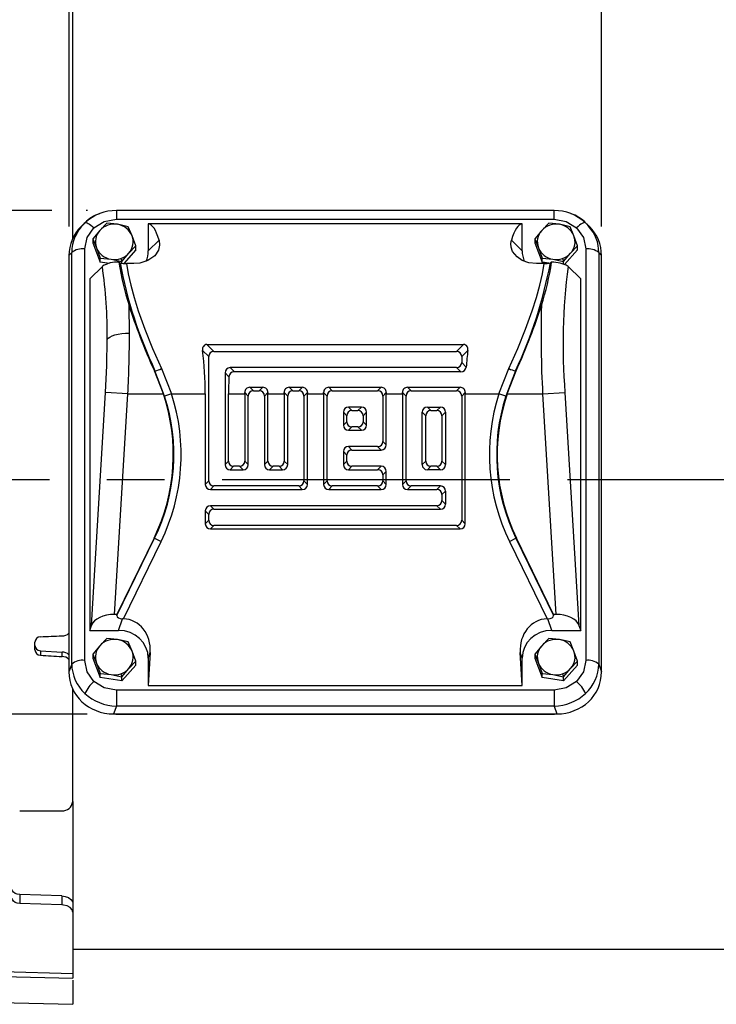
# Model space of a CAD drawing. Header units: inches. Extents: x 0 to 66, y 0 to 51.
# Tile 4 of 22: x 16.7 to 24, y 12.6 to 22.9. Entities that reach past the tile are written whole.
import ezdxf

# ---------------------------------------------------------------- set-up
doc = ezdxf.new("R2010")
doc.units = ezdxf.units.IN
doc.header["$LTSCALE"] = 6
doc.header["$MEASUREMENT"] = 0
doc.linetypes.add('CENTERX2', pattern=[0.8, 0.5, -0.1, 0.1, -0.1])
doc.layers.add('CENTER', color=40, linetype='CENTERX2')
doc.layers.add('DIMENSIONS', color=140, linetype='Continuous', lineweight=25)
doc.styles.add('SLDTEXTSTYLE0', font='TXT', dxfattribs={"width": 0.7})
doc.dimstyles.new('SLDDIMSTYLE0', dxfattribs={"dimtxt": 0.416667, "dimasz": 0.78, "dimexe": 0, "dimexo": 0.0625, "dimgap": 0.104167, "dimtad": 0, "dimtih": 1, "dimtoh": 1, "dimrnd": 1e-09, "dimzin": 12, "dimdsep": 46, "dimtxsty": 'SLDTEXTSTYLE0', "dimsah": 1, "dimcen": 0.09, "dimadec": 0, "dimazin": 3, "dimtfac": 1, "dimtofl": 0, "dimtmove": 0, "dimatfit": 3, "dimfxl": 0, "dimfrac": 2, "dimtolj": 1, "dimtzin": 12, "dimarcsym": 0})

# ---------------------------------------------------------------- blocks, each defined once
blk = doc.blocks.new('_D_1')
at = {"layer": 'DIMENSIONS'}
for p, q in [((4.593, 20.722), (4.593, 28.223)), ((32.907, 19.002), (32.907, 28.223)), ((4.593, 27.473), (17.393, 27.473)), ((17.957, 27.472), (17.817, 27.472)), ((17.817, 27.472), (17.817, 26.809)), ((19.543, 27.472), (19.682, 27.472)), ((19.682, 27.472), (19.682, 26.809)), ((32.907, 27.473), (20.107, 27.473)), ((17.817, 26.809), (17.957, 26.809)), ((19.682, 26.809), (19.543, 26.809))]:
    blk.add_line(p, q, dxfattribs=at)
for points in [[(4.593, 27.473), (5.373, 27.353), (5.373, 27.593)], [(32.907, 27.473), (32.127, 27.593), (32.127, 27.353)]]:
    blk.add_solid(points, dxfattribs=at)
at = {"layer": 'DIMENSIONS', "char_height": 0.4167, "attachment_point": 1, "style": 'SLDTEXTSTYLE0'}
for s, insert in [('28.31', (17.957, 28.103)), ('719.2', (17.957, 27.347))]:
    blk.add_mtext(s, dxfattribs=dict(at, insert=insert))
blk = doc.blocks.new('_D_3')
at = {"layer": 'DIMENSIONS'}
for p, q in [((17.238, 20.711), (17.238, 24.531)), ((22.789, 20.711), (22.789, 24.531)), ((17.238, 23.781), (18.656, 23.781)), ((19.221, 23.78), (19.081, 23.78)), ((19.081, 23.78), (19.081, 23.118)), ((20.806, 23.78), (20.946, 23.78)), ((20.946, 23.78), (20.946, 23.118)), ((22.789, 23.781), (21.37, 23.781)), ((19.081, 23.118), (19.221, 23.118)), ((20.946, 23.118), (20.806, 23.118))]:
    blk.add_line(p, q, dxfattribs=at)
for points in [[(17.238, 23.781), (18.018, 23.661), (18.018, 23.901)], [(22.789, 23.781), (22.009, 23.901), (22.009, 23.661)]]:
    blk.add_solid(points, dxfattribs=at)
at = {"layer": 'DIMENSIONS', "char_height": 0.4167, "attachment_point": 1, "style": 'SLDTEXTSTYLE0'}
for s, insert in [('5.55', (19.394, 24.411)), ('141.0', (19.221, 23.655))]:
    blk.add_mtext(s, dxfattribs=dict(at, insert=insert))
blk = doc.blocks.new('_D_5')
at = {"layer": 'DIMENSIONS'}
for p, q in [((4.413, 20.879), (2.367, 20.879)), ((3.117, 20.879), (3.117, 19.011)), ((17.058, 20.879), (4.773, 20.879)), ((17.431, 20.879), (17.418, 20.879)), ((2.325, 18.253), (2.185, 18.253)), ((2.185, 18.253), (2.185, 17.59)), ((3.91, 18.253), (4.05, 18.253)), ((4.05, 18.253), (4.05, 17.59)), ((2.185, 17.59), (2.325, 17.59)), ((4.05, 17.59), (3.91, 17.59)), ((3.117, 15.629), (3.117, 17.497)), ((17.426, 15.629), (2.367, 15.629))]:
    blk.add_line(p, q, dxfattribs=at)
for points in [[(3.117, 20.879), (2.997, 20.099), (3.237, 20.099)], [(3.117, 15.629), (3.237, 16.409), (2.997, 16.409)]]:
    blk.add_solid(points, dxfattribs=at)
at = {"layer": 'DIMENSIONS', "char_height": 0.4167, "attachment_point": 1, "style": 'SLDTEXTSTYLE0'}
for s, insert in [('5.25', (2.498, 18.883)), ('133.4', (2.325, 18.127))]:
    blk.add_mtext(s, dxfattribs=dict(at, insert=insert))

msp = doc.modelspace()

# ---------------------------------------------------------------- linework, layer by layer
for p, q in [((17.2771, 20.5887), (17.2771, 23.5414)), ((22.2951, 20.8788), (17.7315, 20.8788)), ((17.7315, 20.8788), (17.7315, 20.7882)), ((22.2951, 20.7882), (22.2951, 20.8788)), ((17.3934, 20.7415), (17.3632, 20.7113)), ((17.4083, 20.7536), (17.3691, 20.7151)), ((17.3943, 20.7408), (17.4033, 20.7511)), ((17.6324, 20.7471), (17.5593, 20.6713)), ((17.7443, 20.7346), (17.6324, 20.7471)), ((17.7315, 20.7882), (22.2951, 20.7882)), ((17.8562, 20.71), (17.7443, 20.7346)), ((21.9621, 20.739), (18.0645, 20.739)), ((18.0645, 20.739), (18.0645, 20.457)), ((21.9621, 20.457), (21.9621, 20.739)), ((22.2387, 20.7471), (22.1656, 20.6713)), ((22.3506, 20.7346), (22.2387, 20.7471)), ((22.4625, 20.71), (22.3506, 20.7346)), ((22.6575, 20.7151), (22.6183, 20.7536)), ((22.6323, 20.7408), (22.6548, 20.715)), ((22.6634, 20.7113), (22.6332, 20.7415)), ((17.5593, 20.6713), (17.4863, 20.5835)), ((17.8951, 20.6157), (17.8562, 20.71)), ((22.1656, 20.6713), (22.0926, 20.5835)), ((22.5014, 20.6157), (22.4625, 20.71)), ((17.4863, 20.5835), (17.4863, 20.5424)), ((17.4863, 20.5835), (17.5252, 20.4891)), ((17.4863, 20.5424), (17.564, 20.3416)), ((17.934, 20.5093), (17.8951, 20.6157)), ((18.0645, 20.457), (18.1763, 20.5688)), ((21.9621, 20.457), (21.8503, 20.5688)), ((22.0926, 20.5835), (22.0926, 20.5424)), ((22.0926, 20.5835), (22.1315, 20.4891)), ((22.0926, 20.5424), (22.1703, 20.3416)), ((22.5403, 20.5093), (22.5014, 20.6157)), ((17.2662, 20.4395), (17.2377, 20.411)), ((17.2662, 16.1511), (17.2662, 20.4395)), ((17.4019, 16.1901), (17.4019, 20.4785)), ((17.5252, 20.4891), (17.564, 20.3828)), ((17.7879, 20.3457), (17.8609, 20.4335)), ((17.934, 20.4682), (17.8079, 20.327)), ((17.8609, 20.4335), (17.934, 20.5093)), ((17.934, 20.4682), (17.934, 20.5093)), ((22.1315, 20.4891), (22.1703, 20.3828)), ((22.3942, 20.3457), (22.4672, 20.4335)), ((22.5403, 20.4682), (22.4049, 20.3165)), ((22.4672, 20.4335), (22.5403, 20.5093)), ((22.5403, 20.4682), (22.5403, 20.5093)), ((22.6247, 20.4785), (22.6247, 16.1901)), ((22.7604, 20.4395), (22.7604, 16.1511)), ((22.7604, 20.4395), (22.7889, 20.411)), ((17.2377, 20.411), (17.2377, 16.069)), ((17.564, 20.3416), (17.564, 20.3828)), ((17.564, 20.3828), (17.676, 20.3702)), ((17.6585, 20.326), (17.564, 20.3416)), ((17.676, 20.3702), (17.7879, 20.3457)), ((17.7703, 20.3347), (17.7577, 20.3404)), ((17.7775, 20.3786), (17.7879, 20.3457)), ((17.7879, 20.3297), (17.7879, 20.3457)), ((17.9144, 20.3256), (17.8362, 20.3256)), ((22.1904, 20.3256), (22.1122, 20.3256)), ((22.1703, 20.3828), (22.2823, 20.3702)), ((22.1703, 20.3416), (22.1703, 20.3828)), ((22.2406, 20.33), (22.1703, 20.3416)), ((22.2688, 20.3404), (22.2563, 20.3347)), ((22.2823, 20.3702), (22.3942, 20.3457)), ((22.3838, 20.3786), (22.3942, 20.3457)), ((22.3942, 20.3192), (22.3942, 20.3457)), ((22.7889, 16.069), (22.7889, 20.411)), ((17.5855, 20.2968), (17.4542, 20.1656)), ((22.5723, 20.1656), (22.4411, 20.2968)), ((17.4542, 20.1656), (17.4542, 16.503)), ((22.5723, 16.503), (22.5723, 20.1656)), ((17.8684, 19.6003), (17.8642, 19.8874)), ((18.631, 19.4207), (18.6953, 19.3565)), ((18.6764, 19.4824), (18.7488, 19.41)), ((18.6764, 19.4824), (21.3502, 19.4824)), ((18.7488, 19.41), (21.2778, 19.41)), ((21.3502, 19.4824), (21.2778, 19.41)), ((21.3955, 19.4207), (21.3313, 19.3565)), ((18.6953, 18.0611), (18.6953, 19.3565)), ((21.3313, 19.3565), (21.3313, 19.2946)), ((21.3784, 19.2475), (21.3313, 19.2946)), ((18.1282, 19.206), (18.1343, 19.209)), ((18.2216, 18.9675), (18.1282, 19.206)), ((18.235, 18.9442), (18.1343, 19.209)), ((18.2027, 19.2306), (18.3074, 18.9675)), ((21.2778, 19.2411), (18.9177, 19.2411)), ((18.9177, 19.2411), (18.9614, 19.1974)), ((21.3215, 19.1974), (18.9614, 19.1974)), ((21.3215, 19.1974), (21.2778, 19.2411)), ((21.7192, 18.9675), (21.8239, 19.2306)), ((21.8923, 19.209), (21.7916, 18.9442)), ((21.805, 18.9675), (21.8984, 19.206)), ((21.8923, 19.209), (21.8984, 19.206)), ((18.8641, 19.1876), (18.8641, 18.2299)), ((18.9051, 19.1467), (18.8641, 19.1876)), ((19.1226, 19.0361), (19.16, 18.9988)), ((19.1226, 19.0361), (19.2591, 19.0361)), ((19.16, 18.9988), (19.2218, 18.9988)), ((19.2591, 19.0361), (19.2218, 18.9988)), ((19.5338, 19.0361), (19.5712, 18.9988)), ((19.5338, 19.0361), (19.6703, 19.0361)), ((19.5712, 18.9988), (19.633, 18.9988)), ((19.6703, 19.0361), (19.633, 18.9988)), ((19.945, 19.0361), (19.9824, 18.9988)), ((19.945, 19.0361), (20.4927, 19.0361)), ((19.9824, 18.9988), (20.4554, 18.9988)), ((20.4927, 19.0361), (20.4554, 18.9988)), ((20.7674, 19.0361), (20.8048, 18.9988)), ((20.7674, 19.0361), (21.3151, 19.0361)), ((20.8048, 18.9988), (21.2778, 18.9988)), ((21.3151, 19.0361), (21.2778, 18.9988)), ((17.4722, 16.5548), (17.6186, 18.9815)), ((17.8512, 18.9675), (17.6186, 18.9815)), ((17.7126, 16.6689), (17.8512, 18.9675)), ((17.8512, 18.9675), (18.2216, 18.9675)), ((18.3074, 18.9675), (18.235, 18.9442)), ((18.3074, 18.9675), (18.6585, 18.9675)), ((18.6585, 18.9675), (18.6585, 18.0243)), ((18.9009, 18.2667), (18.9009, 18.9675)), ((18.9009, 18.9675), (19.0697, 18.9675)), ((19.0697, 18.982), (19.1064, 18.9453)), ((19.0697, 18.9675), (19.0697, 18.2667)), ((19.1064, 18.2299), (19.1064, 18.9453)), ((19.2753, 18.9453), (19.3121, 18.982)), ((19.2753, 18.9453), (19.2753, 18.2299)), ((19.312, 18.2667), (19.312, 18.9675)), ((19.312, 18.9675), (19.4809, 18.9675)), ((19.4809, 18.982), (19.5176, 18.9453)), ((19.4809, 18.9675), (19.4809, 18.2667)), ((19.5176, 18.2299), (19.5176, 18.9453)), ((19.6865, 18.9453), (19.7233, 18.982)), ((19.6865, 18.9453), (19.6865, 18.0611)), ((19.7232, 18.0243), (19.7232, 18.9675)), ((19.7232, 18.9675), (19.8921, 18.9675)), ((19.8921, 18.982), (19.9288, 18.9453)), ((19.8921, 18.9675), (19.8921, 18.0243)), ((19.9288, 18.0611), (19.9288, 18.9453)), ((20.5089, 18.9453), (20.5457, 18.982)), ((20.5089, 18.9453), (20.5089, 18.4723)), ((20.5456, 18.4355), (20.5456, 18.9675)), ((20.5456, 18.9675), (20.7145, 18.9675)), ((20.7145, 18.982), (20.7512, 18.9453)), ((20.7145, 18.9675), (20.7145, 18.0243)), ((20.7512, 18.0611), (20.7512, 18.9453)), ((21.3313, 18.9453), (21.3681, 18.982)), ((21.3313, 18.9453), (21.3313, 17.6499)), ((21.368, 17.6131), (21.368, 18.9675)), ((21.368, 18.9675), (21.7192, 18.9675)), ((21.7916, 18.9442), (21.7192, 18.9675)), ((21.805, 18.9675), (22.1754, 18.9675)), ((22.1754, 18.9675), (22.408, 18.9815)), ((22.1754, 18.9675), (22.314, 16.6689)), ((22.408, 18.9815), (22.5543, 16.5548)), ((20.2865, 18.8299), (20.1513, 18.8299)), ((20.1513, 18.8299), (20.188, 18.7932)), ((20.188, 18.7932), (20.2498, 18.7932)), ((20.2498, 18.7932), (20.2865, 18.8299)), ((20.9736, 18.8299), (21.1089, 18.8299)), ((20.9736, 18.8299), (21.0104, 18.7932)), ((21.0104, 18.7932), (21.0722, 18.7932)), ((21.0722, 18.7932), (21.1089, 18.8299)), ((20.0977, 18.7764), (20.0977, 18.6411)), ((20.1344, 18.7397), (20.0977, 18.7764)), ((20.0977, 18.6411), (20.1344, 18.6778)), ((20.1344, 18.6778), (20.1344, 18.7397)), ((20.34, 18.7764), (20.3033, 18.7397)), ((20.3033, 18.7397), (20.3033, 18.6778)), ((20.3033, 18.6778), (20.34, 18.6411)), ((20.34, 18.6411), (20.34, 18.7764)), ((20.9201, 18.2299), (20.9201, 18.7764)), ((20.9568, 18.7397), (20.9201, 18.7764)), ((20.9568, 18.2667), (20.9568, 18.7397)), ((21.1624, 18.7764), (21.1257, 18.7397)), ((21.1257, 18.7397), (21.1257, 18.2667)), ((21.1624, 18.7764), (21.1624, 18.2299)), ((20.188, 18.6243), (20.1513, 18.5876)), ((20.1513, 18.5876), (20.2865, 18.5876)), ((20.2498, 18.6243), (20.188, 18.6243)), ((20.2865, 18.5876), (20.2498, 18.6243)), ((20.5089, 18.4723), (20.5456, 18.4355)), ((20.4554, 18.4187), (20.1513, 18.4187)), ((20.1513, 18.4187), (20.188, 18.382)), ((20.188, 18.382), (20.4921, 18.382)), ((20.4554, 18.4187), (20.4921, 18.382)), ((18.8641, 18.2299), (18.9009, 18.2667)), ((19.0697, 18.2667), (19.1064, 18.2299)), ((19.2753, 18.2299), (19.312, 18.2667)), ((19.4809, 18.2667), (19.5176, 18.2299)), ((20.0977, 18.3652), (20.0977, 18.2299)), ((20.1344, 18.3285), (20.0977, 18.3652)), ((20.0977, 18.2299), (20.1344, 18.2667)), ((20.1344, 18.2667), (20.1344, 18.3285)), ((20.9201, 18.2299), (20.9568, 18.2667)), ((21.1257, 18.2667), (21.1624, 18.2299)), ((18.9544, 18.2131), (18.9177, 18.1764)), ((18.9177, 18.1764), (19.0529, 18.1764)), ((19.0162, 18.2131), (18.9544, 18.2131)), ((19.0529, 18.1764), (19.0162, 18.2131)), ((19.3656, 18.2131), (19.3289, 18.1764)), ((19.3289, 18.1764), (19.4641, 18.1764)), ((19.4274, 18.2131), (19.3656, 18.2131)), ((19.4641, 18.1764), (19.4274, 18.2131)), ((20.188, 18.2131), (20.1513, 18.1764)), ((20.1513, 18.1764), (20.4554, 18.1764)), ((20.4921, 18.2131), (20.188, 18.2131)), ((20.4554, 18.1764), (20.4921, 18.2131)), ((21.0104, 18.2131), (20.9736, 18.1764)), ((21.1089, 18.1764), (20.9736, 18.1764)), ((21.0722, 18.2131), (21.0104, 18.2131)), ((21.1089, 18.1764), (21.0722, 18.2131)), ((20.5089, 18.1229), (20.5456, 18.1596)), ((20.5089, 18.1229), (20.5089, 18.0611)), ((20.5456, 18.0243), (20.5456, 18.1596)), ((22.7889, 18.0734), (27.907, 18.0734)), ((18.6585, 18.0243), (18.6953, 18.0611)), ((18.7488, 18.0075), (18.7121, 17.9708)), ((18.7121, 17.9708), (19.6697, 17.9708)), ((19.633, 18.0075), (18.7488, 18.0075)), ((19.633, 18.0075), (19.6697, 17.9708)), ((19.6865, 18.0611), (19.7232, 18.0243)), ((19.9288, 18.0611), (19.8921, 18.0243)), ((19.9824, 18.0075), (19.9457, 17.9708)), ((19.9457, 17.9708), (20.4921, 17.9708)), ((20.4554, 18.0075), (19.9824, 18.0075)), ((20.4554, 18.0075), (20.4921, 17.9708)), ((20.5089, 18.0611), (20.5456, 18.0243)), ((20.7512, 18.0611), (20.7145, 18.0243)), ((20.8048, 18.0075), (20.768, 17.9708)), ((20.768, 17.9708), (21.0722, 17.9708)), ((21.1089, 18.0075), (20.8048, 18.0075)), ((21.0722, 17.9708), (21.1089, 18.0075)), ((21.1624, 17.954), (21.1257, 17.9173)), ((21.1257, 17.9173), (21.1257, 17.8555)), ((21.1624, 17.954), (21.1624, 17.8187)), ((18.7488, 17.7652), (18.7121, 17.8019)), ((21.0722, 17.8019), (18.7121, 17.8019)), ((18.7488, 17.7652), (21.1089, 17.7652)), ((21.1089, 17.7652), (21.0722, 17.8019)), ((21.1257, 17.8555), (21.1624, 17.8187)), ((18.6953, 17.7117), (18.6585, 17.7484)), ((18.6585, 17.7484), (18.6585, 17.6131)), ((18.6953, 17.6499), (18.6953, 17.7117)), ((18.6953, 17.6499), (18.6585, 17.6131)), ((18.7488, 17.5963), (18.7121, 17.5596)), ((18.7121, 17.5596), (21.3145, 17.5596)), ((21.2778, 17.5963), (18.7488, 17.5963)), ((21.2778, 17.5963), (21.3145, 17.5596)), ((21.3313, 17.6499), (21.368, 17.6131)), ((18.1245, 17.4644), (17.7365, 16.6689)), ((17.7368, 16.6572), (18.1294, 17.462)), ((18.1294, 17.462), (18.1245, 17.4644)), ((18.1294, 17.462), (18.1977, 17.4287)), ((21.8288, 17.4287), (21.8972, 17.462)), ((21.8972, 17.462), (21.9021, 17.4644)), ((21.8972, 17.462), (22.2897, 16.6572)), ((22.2901, 16.6689), (21.9021, 17.4644)), ((17.805, 16.6233), (18.1977, 17.4287)), ((21.8288, 17.4287), (22.2216, 16.6233)), ((17.7365, 16.6689), (17.7126, 16.6689)), ((17.7365, 16.6689), (17.7368, 16.6572)), ((22.2897, 16.6572), (22.2901, 16.6689)), ((22.314, 16.6689), (22.2901, 16.6689)), ((17.4542, 16.503), (17.4722, 16.5548)), ((17.7543, 16.503), (17.7962, 16.6237)), ((17.805, 16.6233), (17.7962, 16.6237)), ((22.2216, 16.6233), (22.2304, 16.6237)), ((22.2723, 16.503), (22.2304, 16.6237)), ((22.5543, 16.5548), (22.5723, 16.503)), ((17.4542, 16.503), (17.7543, 16.503)), ((22.2723, 16.503), (22.5723, 16.503)), ((16.8834, 16.2996), (16.8834, 16.3802)), ((17.5593, 16.3428), (17.4863, 16.255)), ((17.6324, 16.4186), (17.5593, 16.3428)), ((17.7443, 16.4061), (17.6324, 16.4186)), ((17.8562, 16.3815), (17.7443, 16.4061)), ((17.8951, 16.2872), (17.8562, 16.3815)), ((22.1656, 16.3428), (22.0926, 16.255)), ((22.2387, 16.4186), (22.1656, 16.3428)), ((22.3506, 16.4061), (22.2387, 16.4186)), ((22.4625, 16.3815), (22.3506, 16.4061)), ((22.5014, 16.2872), (22.4625, 16.3815)), ((16.9393, 16.2901), (16.9393, 16.2433)), ((16.9393, 16.2901), (17.1651, 16.2772)), ((17.1651, 16.2303), (17.1651, 16.2772)), ((17.4863, 16.255), (17.4863, 16.2138)), ((17.4863, 16.255), (17.5252, 16.1606)), ((17.934, 16.1808), (17.8951, 16.2872)), ((18.0645, 16.2115), (18.085, 16.2708)), ((18.085, 16.2708), (18.0645, 15.9296)), ((21.9621, 16.2115), (21.9415, 16.2708)), ((21.9621, 15.9296), (21.9415, 16.2708)), ((22.0926, 16.255), (22.0926, 16.2138)), ((22.0926, 16.255), (22.1315, 16.1606)), ((22.5403, 16.1808), (22.5014, 16.2872)), ((17.2662, 16.1511), (17.2377, 16.069)), ((17.4863, 16.2138), (17.564, 16.0131)), ((17.5252, 16.1606), (17.564, 16.0542)), ((17.934, 16.1397), (17.7879, 15.976)), ((17.8609, 16.105), (17.934, 16.1808)), ((17.934, 16.1397), (17.934, 16.1808)), ((18.0645, 16.2115), (18.0645, 15.9296)), ((21.9621, 15.9296), (21.9621, 16.2115)), ((22.0926, 16.2138), (22.1703, 16.0131)), ((22.1315, 16.1606), (22.1703, 16.0542)), ((22.5403, 16.1397), (22.3942, 15.976)), ((22.4672, 16.105), (22.5403, 16.1808)), ((22.5403, 16.1397), (22.5403, 16.1808)), ((22.7604, 16.1511), (22.7889, 16.069)), ((17.564, 16.0542), (17.676, 16.0417)), ((17.564, 16.0131), (17.564, 16.0542)), ((17.7879, 15.976), (17.564, 16.0131)), ((17.676, 16.0417), (17.7879, 16.0172)), ((17.7775, 16.0501), (17.7879, 16.0172)), ((17.7879, 16.0172), (17.8609, 16.105)), ((17.7879, 15.976), (17.7879, 16.0172)), ((22.1703, 16.0542), (22.2823, 16.0417)), ((22.1703, 16.0131), (22.1703, 16.0542)), ((22.3942, 15.976), (22.1703, 16.0131)), ((22.2823, 16.0417), (22.3942, 16.0172)), ((22.3838, 16.0501), (22.3942, 16.0172)), ((22.3942, 16.0172), (22.4672, 16.105)), ((22.3942, 15.976), (22.3942, 16.0172)), ((18.0645, 15.9296), (21.9621, 15.9296)), ((17.2771, 14.7176), (17.2771, 15.8914)), ((17.7315, 15.8804), (17.7315, 15.7139)), ((22.2951, 15.8804), (17.7315, 15.8804)), ((22.2951, 15.8804), (22.2951, 15.7139)), ((17.7315, 15.7139), (17.703, 15.6318)), ((22.2951, 15.7139), (17.7315, 15.7139)), ((22.2951, 15.7139), (22.3236, 15.6318)), ((17.703, 15.6318), (22.3236, 15.6318)), ((17.7264, 15.6315), (17.7263, 15.6318)), ((17.7264, 15.6315), (22.3002, 15.6315)), ((17.7264, 15.6288), (17.7264, 15.6315)), ((17.7264, 15.6288), (22.3002, 15.6288)), ((22.3002, 15.6315), (22.3003, 15.6318)), ((22.3002, 15.6288), (22.3002, 15.6315)), ((17.2771, 14.7176), (17.2771, 13.6589)), ((16.7238, 14.6223), (17.162, 14.622)), ((17.162, 13.7347), (16.7238, 13.7486)), ((16.7238, 13.7486), (16.7238, 13.656)), ((17.162, 13.6417), (16.7238, 13.656)), ((17.162, 13.7347), (17.162, 13.6417)), ((17.2771, 13.6589), (17.2771, 13.5651)), ((17.2771, 13.5651), (17.2771, 12.9262)), ((17.2771, 13.1796), (27.907, 13.1796)), ((16.5458, 12.9455), (17.2771, 12.9262)), ((16.5458, 12.8957), (17.2771, 12.8765)), ((17.2771, 12.9262), (17.2771, 12.8765)), ((17.2771, 12.8562), (17.2771, 12.6053))]:
    msp.add_line(p, q)
at = {"flags": 128}
for points in [[(17.4033, 20.7511), (17.4085, 20.7536), (17.4161, 20.7533), (17.426, 20.7502), (17.4379, 20.7444), (17.4514, 20.736), (17.4661, 20.7253), (17.4818, 20.7125), (17.4978, 20.698)], [(17.4978, 20.698), (17.6046, 20.7648), (17.7315, 20.7882)], [(22.2951, 20.7882), (22.422, 20.7648), (22.5287, 20.698)], [(22.6233, 20.7511), (22.6181, 20.7536), (22.6104, 20.7533), (22.6006, 20.7502), (22.5887, 20.7444), (22.5752, 20.736), (22.5605, 20.7253), (22.5448, 20.7125), (22.5287, 20.698)], [(17.4019, 20.4785), (17.4268, 20.5977), (17.4978, 20.698)], [(22.5287, 20.698), (22.5998, 20.5977), (22.6247, 20.4785)], [(18.1763, 20.5688), (18.1823, 20.519), (18.1694, 20.4638), (18.1313, 20.4073), (18.0609, 20.3573), (17.9776, 20.331), (17.9144, 20.3256)], [(22.1122, 20.3256), (22.033, 20.3342), (21.9628, 20.3587), (21.9089, 20.3944), (21.8624, 20.4526), (21.8473, 20.4949), (21.8444, 20.5348), (21.8503, 20.5688)], [(17.8362, 20.3256), (17.8543, 20.2185), (17.881, 20.1005), (17.916, 19.9725), (17.9595, 19.8344), (18.0287, 19.6417), (18.1099, 19.44), (18.2027, 19.2306)], [(21.8239, 19.2306), (21.9167, 19.44), (21.9979, 19.6417), (22.067, 19.8344), (22.1106, 19.9725), (22.1456, 20.1005), (22.1722, 20.2185), (22.1904, 20.3256)], [(17.6186, 18.9815), (17.6314, 19.2618), (17.6357, 19.5336)], [(17.6357, 19.5336), (17.6464, 19.5472), (17.6638, 19.5599), (17.6874, 19.5715), (17.7165, 19.5814), (17.7503, 19.5895), (17.7876, 19.5955), (17.8274, 19.5991), (17.8684, 19.6003)], [(17.4978, 15.9705), (17.4268, 16.0709), (17.4019, 16.1901)], [(22.6247, 16.1901), (22.5998, 16.0709), (22.5287, 15.9705)], [(17.7315, 15.8804), (17.6046, 15.9038), (17.4978, 15.9705)], [(22.5287, 15.9705), (22.422, 15.9038), (22.2951, 15.8804)], [(16.7238, 13.7486), (16.6987, 13.7521), (16.6766, 13.7603), (16.6596, 13.7727), (16.6494, 13.7882), (16.6471, 13.8002)], [(16.7238, 13.656), (16.6987, 13.6595), (16.6766, 13.6679), (16.6595, 13.6804), (16.6493, 13.6961), (16.6471, 13.708)], [(17.162, 13.7347), (17.1996, 13.7296), (17.2327, 13.7173), (17.2582, 13.6992), (17.2736, 13.6766), (17.2771, 13.6589)], [(17.2771, 13.5651), (17.27, 13.5905), (17.2493, 13.6135), (17.218, 13.6307), (17.1809, 13.6401), (17.162, 13.6417)], [(15.8891, 12.6397), (16.6664, 12.6204), (17.2771, 12.6053)]]:
    msp.add_lwpolyline(points, dxfattribs=at)
for centre, radius, start, end in [((17.6771, 20.4793), 0.3858, 108.38925, 135.211), ((17.7291, 20.4042), 0.4743, 89.70692, 132.55166), ((22.2975, 20.4042), 0.4743, 47.44834, 90.29308), ((22.3494, 20.4793), 0.3858, 44.78898, 71.61077), ((17.6881, 20.438), 0.4219, 134.14239, 179.79588), ((17.7097, 20.5338), 0.2037, 80.20892, 137.55452), ((17.7153, 20.5427), 0.1941, 22.0913, 81.39744), ((22.316, 20.5338), 0.2037, 80.20892, 137.55452), ((22.3216, 20.5427), 0.1941, 22.0913, 81.39744), ((17.6899, 20.5525), 0.1765, 137.70315, 201.04168), ((22.2962, 20.5525), 0.1765, 137.70315, 201.04168), ((22.359, 20.4437), 0.4014, 359.4052, 42.52566), ((17.7304, 20.5523), 0.1765, 317.70315, 21.04168), ((22.3367, 20.5523), 0.1765, 317.70315, 21.04168), ((17.3785, 20.3043), 0.1758, 82.33766, 129.68814), ((17.705, 20.5621), 0.1941, 202.0913, 261.39744), ((17.7143, 20.5655), 0.1973, 288.67828, 318.00994), ((22.3113, 20.5621), 0.1941, 202.0913, 261.39744), ((22.3206, 20.5655), 0.1973, 288.67828, 318.00994), ((22.6481, 20.3043), 0.1758, 50.31186, 97.66234), ((17.7417, 20.042), 0.2989, 86.91601, 121.50152), ((17.7101, 20.5761), 0.2087, 260.57802, 288.82169), ((20.6471, 20.7806), 2.9227, 188.66214, 197.79419), ((22.3134, 21.1822), 4.6215, 190.56664, 205.27498), ((17.8284, 20.5136), 0.1882, 252.00203, 272.36074), ((17.7132, 21.1822), 4.6215, 334.72501, 349.43337), ((19.327, 20.7929), 2.9764, 342.28884, 351.25552), ((22.197, 20.5225), 0.1969, 268.09678, 287.54045), ((22.2755, 20.0048), 0.3357, 60.44404, 91.14106), ((22.3164, 20.5761), 0.2087, 260.57802, 288.82169), ((12.8706, 19.603), 4.7656, 359.16481, 8.37072), ((28.7245, 19.4806), 6.3362, 172.59895, 184.51813), ((33.4845, 19.5874), 11.3261, 178.4818, 183.13743), ((5.7033, 19.6136), 12.165, 356.95531, 359.93749), ((18.6776, 19.434), 0.0484, 91.479, 195.88501), ((21.347, 19.4325), 0.05, 346.30975, 86.32624), ((18.099, 19.4393), 0.233, 278.71968, 296.42218), ((18.9588, 19.1437), 0.0538, 87.24842, 176.86421), ((21.3234, 19.2527), 0.0553, 268.0877, 354.6428), ((21.9276, 19.4393), 0.233, 243.57782, 261.28032), ((19.1218, 18.984), 0.0521, 89.07873, 182.1908), ((19.2599, 18.9839), 0.0522, 357.93503, 90.79544), ((19.533, 18.984), 0.0521, 89.07873, 182.1908), ((19.6711, 18.9839), 0.0522, 357.93503, 90.79544), ((19.9442, 18.984), 0.0521, 89.07873, 182.1908), ((20.4935, 18.9839), 0.0522, 357.93503, 90.79544), ((20.7666, 18.984), 0.0521, 89.07873, 182.1908), ((21.3159, 18.9839), 0.0522, 357.93503, 90.79544), ((16.341, 18.3343), 1.9843, 334, 18.60848), ((16.341, 18.3343), 1.9898, 334, 17.84891), ((16.3412, 18.3343), 2.0656, 333.99712, 17.85178), ((23.6853, 18.3343), 2.0656, 162.14822, 206.00288), ((23.6856, 18.3343), 1.9898, 162.15109, 206), ((23.6856, 18.3343), 1.9843, 161.39152, 206), ((16.9407, 16.3787), 0.0574, 91.36872, 178.53286), ((17.1683, 16.5451), 0.0995, 268.19613, 314.22405), ((16.9409, 16.3476), 0.0575, 181.24421, 268.43751), ((17.6899, 16.224), 0.1765, 137.70315, 201.04168), ((17.7097, 16.2053), 0.2037, 80.20892, 137.55452), ((17.7153, 16.2142), 0.1941, 22.0913, 81.39744), ((22.2962, 16.224), 0.1765, 137.70315, 201.04168), ((22.316, 16.2053), 0.2037, 80.20892, 137.55452), ((22.3216, 16.2142), 0.1941, 22.0913, 81.39744), ((16.9409, 16.3008), 0.0576, 181.24531, 268.40481), ((17.1666, 16.1752), 0.102, 45.80631, 90.798), ((17.1625, 16.1235), 0.1068, 45.24313, 88.57589), ((17.7304, 16.2238), 0.1765, 317.70315, 21.04168), ((22.3367, 16.2238), 0.1765, 317.70315, 21.04168), ((17.3785, 16.0159), 0.1758, 82.33766, 129.68814), ((17.691, 16.1586), 0.4249, 181.00724, 227.37655), ((17.705, 16.2336), 0.1941, 202.0913, 261.39744), ((22.3113, 16.2336), 0.1941, 202.0913, 261.39744), ((22.3356, 16.1586), 0.4249, 312.62345, 358.99276), ((22.6481, 16.0159), 0.1758, 50.31186, 97.66234), ((17.7101, 16.2476), 0.2087, 260.57802, 288.82169), ((17.7143, 16.237), 0.1973, 288.67828, 318.00994), ((22.3164, 16.2476), 0.2087, 260.57802, 288.82169), ((22.3206, 16.237), 0.1973, 288.67828, 318.00994), ((17.7541, 15.6779), 0.389, 131.20796, 154.39739), ((22.2724, 15.6779), 0.389, 25.60261, 48.79204), ((17.741, 16.2114), 0.4976, 227.25925, 268.90458), ((22.2856, 16.2114), 0.4976, 271.09542, 312.74075), ((17.1697, 14.7298), 0.108, 265.93249, 353.49496)]:
    msp.add_arc(centre, radius, start, end)
for centre, major_axis, ratio, start_param, end_param in [((17.9541, 18.9675), (0.1098, 1.7716), 0.1650759, 5.851388, 6.2814781), ((22.0724, 18.9675), (-0.1098, 1.7716), 0.1650759, 0.0017072, 0.4317973), ((17.7174, 20.3974), (0.4691, -0.1076), 0.9331975, 2.6123886, 3.3525494), ((22.3091, 20.3974), (0.4691, 0.1076), 0.9331975, 6.0722286, 6.8123894), ((17.7446, 20.4661), (0.3127, -0.0718), 0.9331975, 6.1284582, 6.494142), ((22.2819, 20.4661), (0.3127, 0.0718), 0.9331975, 2.9306359, 3.3027029), ((18.7915, 18.9675), (-0.9638, 1.8362), 0.2373577, 0.9265131, 1.3176083), ((21.235, 18.9675), (0.9638, 1.8362), 0.2373577, 4.965577, 5.3566722), ((17.8324, 18.9675), (0, 1.7717), 0.4663077, 4.712389, 4.9710813), ((18.7604, 19.3448), (0.05, -0.05), 0.8348171, 2.4459793, 3.837206), ((21.2662, 19.3448), (-0.05, -0.05), 0.8348171, 2.4459793, 3.837206), ((22.1942, 18.9675), (0, 1.7717), 0.4663077, 1.312104, 1.4120471), ((21.2662, 19.3063), (-0.05, 0.05), 0.8348171, 2.4459793, 3.837206), ((18.9293, 19.176), (0.05, -0.05), 0.8348171, 2.4459793, 3.837206), ((19.727, 18.9675), (0, 1.7717), 0.4663077, 1.4694878, 1.5707963), ((19.1716, 18.9336), (0.05, -0.05), 0.8348171, 2.4459793, 3.837206), ((19.2102, 18.9336), (-0.05, -0.05), 0.8348171, 2.4459793, 3.837206), ((19.5828, 18.9336), (0.05, -0.05), 0.8348171, 2.4459793, 3.837206), ((19.6214, 18.9336), (-0.05, -0.05), 0.8348171, 2.4459793, 3.837206), ((19.994, 18.9336), (0.05, -0.05), 0.8348171, 2.4459793, 3.837206), ((20.4438, 18.9336), (-0.05, -0.05), 0.8348171, 2.4459793, 3.837206), ((20.8164, 18.9336), (0.05, -0.05), 0.8348171, 2.4459793, 3.837206), ((21.2662, 18.9336), (-0.05, -0.05), 0.8348171, 2.4459793, 3.837206), ((18.2436, 18.9675), (0, 1.7717), 0.4663077, 4.712389, 4.7206064), ((20.1382, 18.9675), (0, 1.7717), 0.4663077, 1.5625789, 1.5707963), ((18.6548, 18.9675), (0, 1.7717), 0.4663077, 4.712389, 4.7206064), ((20.5494, 18.9675), (0, 1.7717), 0.4663077, 1.5625789, 1.5707963), ((19.066, 18.9675), (0, 1.7717), 0.4663077, 4.712389, 4.7206064), ((21.3718, 18.9675), (0, 1.7717), 0.4663077, 1.5625789, 1.5707963), ((19.8884, 18.9675), (0, 1.7717), 0.4663077, 4.712389, 4.7206064), ((22.1942, 18.9675), (0, 1.7717), 0.4663077, 1.5625789, 1.5707963), ((20.1629, 18.7648), (0.05, -0.05), 0.8348171, 2.4459793, 3.837206), ((20.1996, 18.728), (0.05, -0.05), 0.8348171, 2.4459793, 3.837206), ((20.2382, 18.728), (-0.05, -0.05), 0.8348171, 2.4459793, 3.837206), ((20.2749, 18.7648), (-0.05, -0.05), 0.8348171, 2.4459793, 3.837206), ((20.9853, 18.7648), (0.05, -0.05), 0.8348171, 2.4459793, 3.837206), ((21.022, 18.728), (0.05, -0.05), 0.8348171, 2.4459793, 3.837206), ((21.0606, 18.728), (-0.05, -0.05), 0.8348171, 2.4459793, 3.837206), ((21.0973, 18.7648), (-0.05, -0.05), 0.8348171, 2.4459793, 3.837206), ((20.1996, 18.6895), (0.05, 0.05), 0.8348171, 2.4459793, 3.837206), ((20.2382, 18.6895), (-0.05, 0.05), 0.8348171, 2.4459793, 3.837206), ((20.1629, 18.6528), (0.05, 0.05), 0.8348171, 2.4459793, 3.837206), ((20.2749, 18.6528), (-0.05, 0.05), 0.8348171, 2.4459793, 3.837206), ((20.4438, 18.4839), (-0.05, 0.05), 0.8348171, 2.4459793, 3.837206), ((20.1629, 18.3536), (0.05, -0.05), 0.8348171, 2.4459793, 3.837206), ((20.1996, 18.3169), (0.05, -0.05), 0.8348171, 2.4459793, 3.837206), ((20.4805, 18.4472), (-0.05, 0.05), 0.8348171, 2.4459793, 3.837206), ((18.966, 18.2783), (0.05, 0.05), 0.8348171, 2.4459793, 3.837206), ((19.0046, 18.2783), (-0.05, 0.05), 0.8348171, 2.4459793, 3.837206), ((19.3772, 18.2783), (0.05, 0.05), 0.8348171, 2.4459793, 3.837206), ((19.4158, 18.2783), (-0.05, 0.05), 0.8348171, 2.4459793, 3.837206), ((20.1996, 18.2783), (0.05, 0.05), 0.8348171, 2.4459793, 3.837206), ((21.022, 18.2783), (0.05, 0.05), 0.8348171, 2.4459793, 3.837206), ((21.0606, 18.2783), (-0.05, 0.05), 0.8348171, 2.4459793, 3.837206), ((18.9293, 18.2416), (0.05, 0.05), 0.8348171, 2.4459793, 3.837206), ((19.0413, 18.2416), (-0.05, 0.05), 0.8348171, 2.4459793, 3.837206), ((19.3405, 18.2416), (0.05, 0.05), 0.8348171, 2.4459793, 3.837206), ((19.4525, 18.2416), (-0.05, 0.05), 0.8348171, 2.4459793, 3.837206), ((20.1629, 18.2416), (0.05, 0.05), 0.8348171, 2.4459793, 3.837206), ((20.4438, 18.1113), (-0.05, -0.05), 0.8348171, 2.4459793, 3.837206), ((20.4805, 18.148), (-0.05, -0.05), 0.8348171, 2.4459793, 3.837206), ((20.9853, 18.2416), (0.05, 0.05), 0.8348171, 2.4459793, 3.837206), ((21.0973, 18.2416), (-0.05, 0.05), 0.8348171, 2.4459793, 3.837206), ((18.7237, 18.036), (0.05, 0.05), 0.8348171, 2.4459793, 3.837206), ((18.7604, 18.0727), (0.05, 0.05), 0.8348171, 2.4459793, 3.837206), ((19.6214, 18.0727), (-0.05, 0.05), 0.8348171, 2.4459793, 3.837206), ((19.6581, 18.036), (-0.05, 0.05), 0.8348171, 2.4459793, 3.837206), ((19.9573, 18.036), (0.05, 0.05), 0.8348171, 2.4459793, 3.837206), ((19.994, 18.0727), (0.05, 0.05), 0.8348171, 2.4459793, 3.837206), ((20.4438, 18.0727), (-0.05, 0.05), 0.8348171, 2.4459793, 3.837206), ((20.4805, 18.036), (-0.05, 0.05), 0.8348171, 2.4459793, 3.837206), ((20.7797, 18.036), (0.05, 0.05), 0.8348171, 2.4459793, 3.837206), ((20.8164, 18.0727), (0.05, 0.05), 0.8348171, 2.4459793, 3.837206), ((21.0606, 17.9057), (-0.05, -0.05), 0.8348171, 2.4459793, 3.837206), ((21.0973, 17.9424), (-0.05, -0.05), 0.8348171, 2.4459793, 3.837206), ((18.7237, 17.7368), (0.05, -0.05), 0.8348171, 2.4459793, 3.837206), ((18.7604, 17.7001), (0.05, -0.05), 0.8348171, 2.4459793, 3.837206), ((21.0606, 17.8671), (-0.05, 0.05), 0.8348171, 2.4459793, 3.837206), ((21.0973, 17.8304), (-0.05, 0.05), 0.8348171, 2.4459793, 3.837206), ((18.7237, 17.6248), (0.05, 0.05), 0.8348171, 2.4459793, 3.837206), ((18.7604, 17.6615), (0.05, 0.05), 0.8348171, 2.4459793, 3.837206), ((21.2662, 17.6615), (-0.05, 0.05), 0.8348171, 2.4459793, 3.837206), ((21.3029, 17.6248), (-0.05, 0.05), 0.8348171, 2.4459793, 3.837206), ((17.7044, 16.5326), (0.2368, 0.0071), 0.5752637, 1.518851, 2.9257385), ((17.8272, 16.6689), (0.0901, 0.0145), 0.4781796, 3.0786847, 4.2857642), ((22.1994, 16.6689), (0.0901, -0.0145), 0.4781796, 5.1390137, 6.3460932), ((22.3222, 16.5326), (0.2368, -0.0071), 0.5752637, 0.2158542, 1.6227416), ((17.7646, 16.2598), (0.1211, 0.3487), 0.8532565, 5.0306363, 6.5436662), ((22.262, 16.2598), (-0.1211, 0.3487), 0.8532565, 6.0227044, 7.5357343), ((85.6594, 21.5949), (141.4052, 7.0494), 0.0139936, 4.2042073, 4.2060335), ((17.7446, 16.2025), (0.3127, 0.0718), 0.9331975, 6.0722286, 7.6128667), ((22.2819, 16.2025), (0.3127, -0.0718), 0.9331975, 1.8119113, 3.3525494), ((85.6594, 14.5518), (141.4052, -7.0494), 0.0139936, 4.2056025, 4.2074288), ((17.7174, 16.0826), (0.4691, 0.1076), 0.9331975, 2.9306359, 4.471274), ((22.3091, 16.0826), (0.4691, -0.1076), 0.9331975, 4.953504, 6.494142)]:
    msp.add_ellipse(centre, major_axis=major_axis, ratio=ratio, start_param=start_param, end_param=end_param)
at = {"layer": 'CENTER'}
msp.add_line((4.4329, 18.0734), (33.0378, 18.0734), dxfattribs=at)

# ---------------------------------------------------------------- dimensions: what is measured, and where the dimension line sits
at = {"layer": 'DIMENSIONS'}
for base, p1, p2, angle, picture, middle in [((32.907, 27.473), (4.5929, 20.4222), (32.907, 18.7024), 360, '_D_1', (18.75, 27.473)), ((22.7889, 23.7813), (17.2377, 20.411), (22.7889, 20.411), 0, '_D_3', (20.0133, 23.7813)), ((3.1171, 15.6288), (17.7315, 20.8788), (17.7264, 15.6288), 90, '_D_5', (3.1171, 18.2538))]:
    dim = msp.add_linear_dim(base=base, p1=p1, p2=p2, angle=angle, dimstyle='SLDDIMSTYLE0', dxfattribs=at)
    dim.commit()
    dim.dimension.update_dxf_attribs({"geometry": picture, "text_midpoint": middle, "dimtype": 160})

doc.saveas('drawing.dxf')
